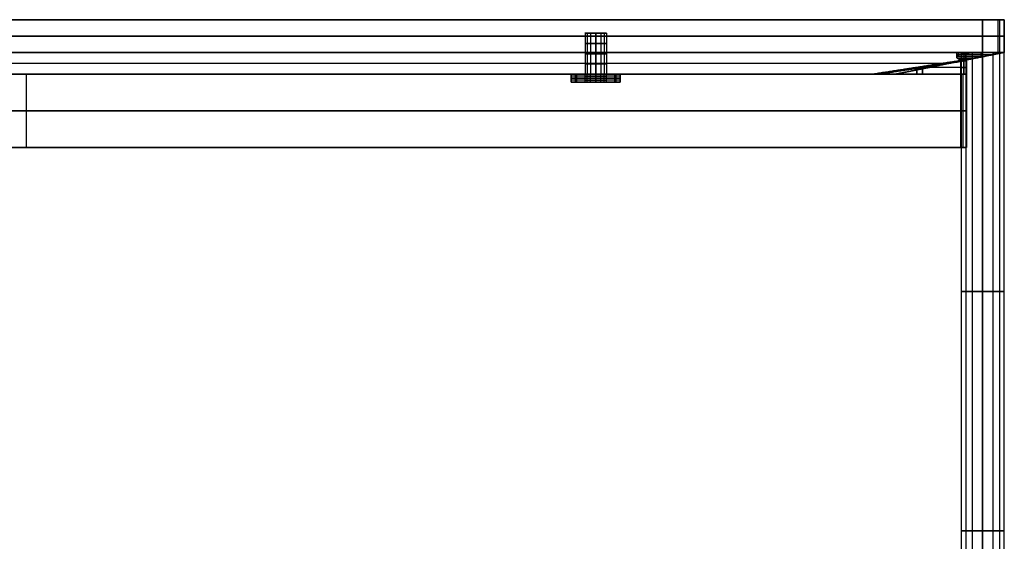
# Model space of a CAD drawing. Header units: millimetres. Extents: x -710 to 710, y 0 to 382.
# Tile 8 of 8: x 349 to 710, y 190 to 382. Entities that reach past the tile are written whole.
import ezdxf

# ---------------------------------------------------------------- set-up
doc = ezdxf.new("R2010")
doc.units = ezdxf.units.MM
doc.header["$MEASUREMENT"] = 0
for name, color, linetype in [('IGES LEVEL 12', 7, 'Continuous'), ('IGES LEVEL 13', 7, 'Continuous'), ('IGES LEVEL 14', 7, 'Continuous'), ('IGES LEVEL 17', 7, 'Continuous'), ('IGES LEVEL 2', 7, 'Continuous'), ('IGES LEVEL 24', 7, 'Continuous'), ('IGES LEVEL 3', 7, 'Continuous'), ('IGES LEVEL 9', 7, 'Continuous')]:
    doc.layers.add(name, color=color, linetype=linetype)

msp = doc.modelspace()

# ---------------------------------------------------------------- linework, layer by layer
at = {"layer": 'IGES LEVEL 12'}
for points in [[(661.81, 362, -311.04), (677.93, 364.5, -318.55), (694.06, 367, -326.06)], [(696.17, 367, -321.52), (680.04, 364.5, -314.01), (663.92, 362, -306.5)], [(694.06, 367, -326.06), (694.06, 364.5, -326.06), (694.06, 362, -326.06)], [(696.17, 367, -321.52), (695.11, 367, -323.79), (694.06, 367, -326.06)], [(696.17, 362, -321.52), (696.17, 364.5, -321.52), (696.17, 367, -321.52)], [(661.81, 362, -311.04), (662.86, 362, -308.77), (663.92, 362, -306.5)], [(694.06, 362, -326.06), (677.93, 362, -318.55), (661.81, 362, -311.04)], [(663.92, 362, -306.5), (680.04, 362, -314.01), (696.17, 362, -321.52)], [(694.06, 362, -326.06), (695.11, 362, -323.79), (696.17, 362, -321.52)]]:
    msp.add_open_spline(points, degree=2, dxfattribs=at)
at = {"layer": 'IGES LEVEL 12', "color": 252}
for points in [[(694.06, 367, -326.06), (677.93, 364.5, -318.55), (661.81, 362, -311.04)], [(661.81, 362, -311.04), (677.93, 364.5, -318.55), (694.06, 367, -326.06)], [(696.17, 367, -321.52), (680.04, 364.5, -314.01), (663.92, 362, -306.5)], [(696.17, 367, -321.52), (680.04, 364.5, -314.01), (663.92, 362, -306.5)], [(684.91, 365.25, -316.28), (678.99, 364.5, -316.28), (673.07, 363.75, -316.28)], [(694.06, 362, -326.06), (694.06, 364.5, -326.06), (694.06, 367, -326.06)], [(694.06, 367, -326.06), (695.11, 367, -323.79), (696.17, 367, -321.52)], [(696.17, 367, -321.52), (695.11, 367, -323.79), (694.06, 367, -326.06)], [(694.06, 367, -326.06), (694.06, 364.5, -326.06), (694.06, 362, -326.06)], [(695.11, 362, -323.79), (695.11, 364.5, -323.79), (695.11, 367, -323.79)], [(696.17, 362, -321.52), (696.17, 364.5, -321.52), (696.17, 367, -321.52)], [(696.17, 362, -321.52), (696.17, 364.5, -321.52), (696.17, 367, -321.52)], [(661.81, 362, -311.04), (677.93, 362, -318.55), (694.06, 362, -326.06)], [(663.92, 362, -306.5), (662.86, 362, -308.77), (661.81, 362, -311.04)], [(694.06, 362, -326.06), (677.93, 362, -318.55), (661.81, 362, -311.04)], [(661.81, 362, -311.04), (662.86, 362, -308.77), (663.92, 362, -306.5)], [(663.92, 362, -306.5), (680.04, 362, -314.01), (696.17, 362, -321.52)], [(663.92, 362, -306.5), (680.04, 362, -314.01), (696.17, 362, -321.52)], [(684.91, 362, -316.28), (678.99, 362, -316.28), (673.07, 362, -316.28)], [(677.83, 362, -318.5), (677.83, 363.24, -318.5), (677.83, 364.48, -318.5)], [(678.03, 364.51, -318.59), (686.04, 364.51, -322.32), (694.06, 364.51, -326.06)], [(679.01, 364.34, -313.53), (678.99, 364.5, -316.28), (678.97, 364.66, -319.03)], [(678.99, 362, -313.52), (678.99, 362, -316.28), (678.99, 362, -319.04)], [(679.95, 362, -313.97), (679.95, 363.24, -313.97), (679.95, 364.48, -313.97)], [(680.14, 364.51, -314.06), (688.15, 364.51, -317.79), (696.17, 364.51, -321.52)], [(694.06, 364.5, -326.06), (695.11, 364.5, -323.79), (696.17, 364.5, -321.52)], [(696.17, 362, -321.52), (695.11, 362, -323.79), (694.06, 362, -326.06)], [(694.06, 362, -326.06), (695.11, 362, -323.79), (696.17, 362, -321.52)]]:
    msp.add_open_spline(points, degree=2, dxfattribs=at)
at = {"layer": 'IGES LEVEL 13'}
for points in [[(694.06, 367, 326.06), (677.93, 364.5, 318.55), (661.81, 362, 311.04)], [(663.92, 362, 306.5), (680.04, 364.5, 314.01), (696.17, 367, 321.52)], [(694.06, 367, 326.06), (695.11, 367, 323.79), (696.17, 367, 321.52)], [(694.06, 362, 326.06), (694.06, 364.5, 326.06), (694.06, 367, 326.06)], [(696.17, 367, 321.52), (696.17, 364.5, 321.52), (696.17, 362, 321.52)], [(661.81, 362, 311.04), (677.93, 362, 318.55), (694.06, 362, 326.06)], [(663.92, 362, 306.5), (662.86, 362, 308.77), (661.81, 362, 311.04)], [(696.17, 362, 321.52), (680.04, 362, 314.01), (663.92, 362, 306.5)], [(696.17, 362, 321.52), (695.11, 362, 323.79), (694.06, 362, 326.06)]]:
    msp.add_open_spline(points, degree=2, dxfattribs=at)
at = {"layer": 'IGES LEVEL 13', "color": 252}
for points in [[(661.81, 362, 311.04), (677.93, 364.5, 318.55), (694.06, 367, 326.06)], [(694.06, 367, 326.06), (677.93, 364.5, 318.55), (661.81, 362, 311.04)], [(663.92, 362, 306.5), (680.04, 364.5, 314.01), (696.17, 367, 321.52)], [(663.92, 362, 306.5), (680.04, 364.5, 314.01), (696.17, 367, 321.52)], [(684.91, 365.25, 316.28), (678.99, 364.5, 316.28), (673.07, 363.75, 316.28)], [(694.06, 367, 326.06), (694.06, 364.5, 326.06), (694.06, 362, 326.06)], [(696.17, 367, 321.52), (695.11, 367, 323.79), (694.06, 367, 326.06)], [(694.06, 367, 326.06), (695.11, 367, 323.79), (696.17, 367, 321.52)], [(694.06, 362, 326.06), (694.06, 364.5, 326.06), (694.06, 367, 326.06)], [(695.11, 367, 323.79), (695.11, 364.5, 323.79), (695.11, 362, 323.79)], [(696.17, 367, 321.52), (696.17, 364.5, 321.52), (696.17, 362, 321.52)], [(696.17, 367, 321.52), (696.17, 364.5, 321.52), (696.17, 362, 321.52)], [(694.06, 362, 326.06), (677.93, 362, 318.55), (661.81, 362, 311.04)], [(661.81, 362, 311.04), (662.86, 362, 308.77), (663.92, 362, 306.5)], [(663.92, 362, 306.5), (662.86, 362, 308.77), (661.81, 362, 311.04)], [(661.81, 362, 311.04), (677.93, 362, 318.55), (694.06, 362, 326.06)], [(696.17, 362, 321.52), (680.04, 362, 314.01), (663.92, 362, 306.5)], [(696.17, 362, 321.52), (680.04, 362, 314.01), (663.92, 362, 306.5)], [(673.07, 362, 316.28), (678.99, 362, 316.28), (684.91, 362, 316.28)], [(677.83, 364.48, 318.5), (677.83, 363.24, 318.5), (677.83, 362, 318.5)], [(678.03, 364.51, 318.59), (686.04, 364.51, 322.32), (694.06, 364.51, 326.06)], [(678.97, 364.66, 319.03), (678.99, 364.5, 316.28), (679.01, 364.34, 313.53)], [(678.99, 362, 313.52), (678.99, 362, 316.28), (678.99, 362, 319.04)], [(679.95, 364.48, 313.97), (679.95, 363.24, 313.97), (679.95, 362, 313.97)], [(680.14, 364.51, 314.06), (688.15, 364.51, 317.79), (696.17, 364.51, 321.52)], [(694.06, 364.5, 326.06), (695.11, 364.5, 323.79), (696.17, 364.5, 321.52)], [(694.06, 362, 326.06), (695.11, 362, 323.79), (696.17, 362, 321.52)], [(696.17, 362, 321.52), (695.11, 362, 323.79), (694.06, 362, 326.06)]]:
    msp.add_open_spline(points, degree=2, dxfattribs=at)
at = {"layer": 'IGES LEVEL 14', "extrusion": (0, 1, 0)}
for centre, radius, start, end in [((-560, 286, 362), 9, 0, 90), ((-560, 286, 362), 4, 270, 90), ((-560, 286, 362), 4, 90, 270), ((-560, 286, 362), 9, 90, 180), ((-560, 286, 359), 9, 0, 90), ((-560, 286, 359), 4, 270, 90), ((-560, 286, 359), 4, 90, 270), ((-560, 286, 359), 9, 90, 180)]:
    msp.add_arc(centre, radius, start, end, dxfattribs=at)
at = {"layer": 'IGES LEVEL 14', "color": 252, "extrusion": (0, 1, 0)}
for centre, radius, start, end in [((-560, 286, 362), 9, 0, 90), ((-560, 286, 362), 9, 0, 90), ((-560, 286, 362), 4, 270, 90), ((-560, 286, 362), 4, 270, 90), ((-560, 286, 362), 4, 90, 270), ((-560, 286, 362), 9, 90, 180), ((-560, 286, 362), 4, 90, 270), ((-560, 286, 362), 9, 90, 180), ((-560, 286, 360.5), 9, 360, 90), ((-560, 286, 359), 9, 0, 90), ((-560, 286, 359), 9, 0, 90), ((-560, 286, 361.25), 4, 270, 90), ((-560, 286, 360.5), 4, 270, 90), ((-560, 286, 359.75), 4, 270, 90), ((-560, 286, 359), 4, 270, 90), ((-560, 286, 361.25), 4, 90, 270), ((-560, 286, 360.5), 4, 90, 270), ((-560, 286, 360.5), 9, 90, 180), ((-560, 286, 359.75), 4, 90, 270), ((-560, 286, 359), 4, 90, 270), ((-560, 286, 359), 9, 90, 180), ((-560, 286, 359), 9, 90, 180)]:
    msp.add_arc(centre, radius, start, end, dxfattribs=at)
at = {"layer": 'IGES LEVEL 14'}
for points in [[(551, 362, 259.42), (560, 362, 263.61), (569, 362, 267.8)], [(551, 362, 259.42), (551, 360.5, 259.42), (551, 359, 259.42)], [(551, 362, 286), (551, 362, 272.71), (551, 362, 259.42)], [(551, 362, 286), (551, 360.5, 286), (551, 359, 286)], [(560, 359, 295), (560, 360.5, 295), (560, 362, 295)], [(560, 362, 282), (560, 360.5, 282), (560, 359, 282)], [(560, 359, 290), (560, 360.5, 290), (560, 362, 290)], [(569, 362, 267.8), (569, 362, 276.9), (569, 362, 286)], [(569, 362, 267.8), (569, 360.5, 267.8), (569, 359, 267.8)], [(569, 359, 286), (569, 360.5, 286), (569, 362, 286)], [(569, 359, 267.8), (560, 359, 263.61), (551, 359, 259.42)], [(551, 359, 259.42), (551, 359, 272.71), (551, 359, 286)], [(569, 359, 286), (569, 359, 276.9), (569, 359, 267.8)]]:
    msp.add_open_spline(points, degree=2, dxfattribs=at)
at = {"layer": 'IGES LEVEL 14', "color": 252}
for points in [[(569, 362, 267.8), (560, 362, 263.61), (551, 362, 259.42)], [(551, 362, 259.42), (551, 362, 272.71), (551, 362, 286)], [(551, 362, 277.21), (560, 362, 277.21), (569, 362, 277.21)], [(551, 359, 259.42), (551, 360.5, 259.42), (551, 362, 259.42)], [(551, 362, 259.42), (560, 362, 263.61), (569, 362, 267.8)], [(551, 359, 286), (551, 360.5, 286), (551, 362, 286)], [(551, 362, 286), (551, 362, 272.71), (551, 362, 259.42)], [(551, 362, 259.42), (551, 360.5, 259.42), (551, 359, 259.42)], [(551, 359, 272.71), (551, 360.5, 272.71), (551, 362, 272.71)], [(551, 362, 286), (551, 360.5, 286), (551, 359, 286)], [(553.04, 359, 291.71), (553.04, 360.5, 291.71), (553.04, 362, 291.71)], [(556.08, 359, 285.22), (556.08, 360.5, 285.22), (556.08, 362, 285.22)], [(556.91, 359, 288.54), (556.91, 360.5, 288.54), (556.91, 362, 288.54)], [(558.11, 359, 282.47), (558.11, 360.5, 282.47), (558.11, 362, 282.47)], [(560, 359, 282), (560, 360.5, 282), (560, 362, 282)], [(560, 362, 290), (560, 360.5, 290), (560, 359, 290)], [(560, 362, 263.61), (560, 362, 272.81), (560, 362, 282)], [(560, 362, 290), (560, 362, 292.5), (560, 362, 295)], [(560, 359, 263.61), (560, 360.5, 263.61), (560, 362, 263.61)], [(560, 362, 295), (560, 360.5, 295), (560, 359, 295)], [(560, 359, 295), (560, 360.5, 295), (560, 362, 295)], [(560, 359, 290), (560, 360.5, 290), (560, 362, 290)], [(560, 362, 282), (560, 360.5, 282), (560, 359, 282)], [(561.89, 359, 282.47), (561.89, 360.5, 282.47), (561.89, 362, 282.47)], [(563.09, 359, 288.54), (563.09, 360.5, 288.54), (563.09, 362, 288.54)], [(563.92, 359, 285.22), (563.92, 360.5, 285.22), (563.92, 362, 285.22)], [(566.96, 359, 291.71), (566.96, 360.5, 291.71), (566.96, 362, 291.71)], [(569, 362, 286), (569, 362, 276.9), (569, 362, 267.8)], [(569, 359, 267.8), (569, 360.5, 267.8), (569, 362, 267.8)], [(569, 362, 267.8), (569, 362, 276.9), (569, 362, 286)], [(569, 362, 286), (569, 360.5, 286), (569, 359, 286)], [(569, 359, 276.9), (569, 360.5, 276.9), (569, 362, 276.9)], [(569, 362, 267.8), (569, 360.5, 267.8), (569, 359, 267.8)], [(569, 359, 286), (569, 360.5, 286), (569, 362, 286)], [(569, 360.5, 267.8), (560, 360.5, 263.61), (551, 360.5, 259.42)], [(551, 360.5, 259.42), (551, 360.5, 272.71), (551, 360.5, 286)], [(569, 359, 267.8), (560, 359, 263.61), (551, 359, 259.42)], [(551, 359, 259.42), (551, 359, 272.71), (551, 359, 286)], [(551, 359, 277.21), (560, 359, 277.21), (569, 359, 277.21)], [(569, 359, 267.8), (560, 359, 263.61), (551, 359, 259.42)], [(551, 359, 259.42), (551, 359, 272.71), (551, 359, 286)], [(560, 359, 263.61), (560, 359, 272.81), (560, 359, 282)], [(560, 359, 290), (560, 359, 292.5), (560, 359, 295)], [(569, 360.5, 286), (569, 360.5, 276.9), (569, 360.5, 267.8)], [(569, 359, 286), (569, 359, 276.9), (569, 359, 267.8)], [(569, 359, 286), (569, 359, 276.9), (569, 359, 267.8)]]:
    msp.add_open_spline(points, degree=2, dxfattribs=at)
for points, knots in [([(560, 359, 290), (559.14, 359, 290), (558.31, 359, 289.73), (557.19, 359, 288.89), (556.85, 359, 288.52), (556.2, 359, 287.43), (556, 359, 286.72), (556, 359, 285.28), (556.2, 359, 284.57), (556.85, 359, 283.48), (557.18, 359, 283.11), (558.31, 359, 282.27), (559.14, 359, 282), (560, 359, 282)], [0, 0, 0, 0, 0.201767, 0.201767, 0.329742, 0.329742, 0.500004, 0.500004, 0.670265, 0.670265, 0.798127, 0.798127, 1, 1, 1, 1]), ([(560, 359, 282), (560.85, 359, 282), (561.7, 359, 282.28), (562.8, 359, 283.1), (563.16, 359, 283.49), (563.8, 359, 284.56), (564, 359, 285.28), (564, 359, 286.72), (563.8, 359, 287.44), (563.16, 359, 288.51), (562.8, 359, 288.9), (561.7, 359, 289.72), (560.85, 359, 290), (560, 359, 290)], [1, 1, 1, 1, 1.202565, 1.202565, 1.328353, 1.328353, 1.5, 1.5, 1.671647, 1.671647, 1.79733, 1.79733, 2, 2, 2, 2])]:
    msp.add_open_spline(points, degree=3, knots=knots, dxfattribs=at)
at = {"layer": 'IGES LEVEL 17', "extrusion": (0, 1, 0)}
for centre, radius, start, end in [((-560, -286, 362), 9, 180, 0), ((-560, -286, 362), 4, 270, 90), ((-560, -286, 362), 4, 90, 270), ((-560, -286, 359), 9, 180, 0), ((-560, -286, 359), 4, 270, 90), ((-560, -286, 359), 4, 90, 270)]:
    msp.add_arc(centre, radius, start, end, dxfattribs=at)
at = {"layer": 'IGES LEVEL 17', "color": 252, "extrusion": (0, 1, 0)}
for centre, radius, start, end in [((-560, -286, 362), 9, 180, 0), ((-560, -286, 362), 9, 180, 0), ((-560, -286, 362), 4, 270, 90), ((-560, -286, 362), 4, 90, 270), ((-560, -286, 361.25), 9, 180, 360), ((-560, -286, 360.5), 9, 180, 360), ((-560, -286, 359.75), 9, 180, 360), ((-560, -286, 359), 9, 180, 0), ((-560, -286, 359), 9, 180, 0), ((-560, -286, 361.25), 4, 270, 90), ((-560, -286, 360.5), 4, 270, 90), ((-560, -286, 359.75), 4, 270, 90), ((-560, -286, 359), 4, 270, 90), ((-560, -286, 359), 4, 270, 90), ((-560, -286, 361.25), 4, 90, 270), ((-560, -286, 360.5), 4, 90, 270), ((-560, -286, 359.75), 4, 90, 270), ((-560, -286, 359), 4, 90, 270), ((-560, -286, 359), 4, 90, 270)]:
    msp.add_arc(centre, radius, start, end, dxfattribs=at)
at = {"layer": 'IGES LEVEL 17'}
for points in [[(551, 362, -259.42), (551, 362, -272.71), (551, 362, -286)], [(551, 362, -259.42), (551, 360.5, -259.42), (551, 359, -259.42)], [(569, 362, -267.8), (560, 362, -263.61), (551, 362, -259.42)], [(551, 359, -286), (551, 360.5, -286), (551, 362, -286)], [(560, 362, -290), (560, 360.5, -290), (560, 359, -290)], [(560, 359, -282), (560, 360.5, -282), (560, 362, -282)], [(569, 362, -267.8), (569, 360.5, -267.8), (569, 359, -267.8)], [(569, 362, -286), (569, 362, -276.9), (569, 362, -267.8)], [(569, 362, -286), (569, 360.5, -286), (569, 359, -286)], [(551, 359, -286), (551, 359, -272.71), (551, 359, -259.42)], [(551, 359, -259.42), (560, 359, -263.61), (569, 359, -267.8)], [(569, 359, -267.8), (569, 359, -276.9), (569, 359, -286)]]:
    msp.add_open_spline(points, degree=2, dxfattribs=at)
at = {"layer": 'IGES LEVEL 17', "color": 252}
for points in [[(569, 362, -267.8), (560, 362, -263.61), (551, 362, -259.42)], [(551, 362, -259.42), (551, 362, -272.71), (551, 362, -286)], [(551, 362, -277.21), (560, 362, -277.21), (569, 362, -277.21)], [(551, 359, -259.42), (551, 360.5, -259.42), (551, 362, -259.42)], [(551, 362, -259.42), (551, 362, -272.71), (551, 362, -286)], [(551, 362, -286), (551, 360.5, -286), (551, 359, -286)], [(551, 359, -272.71), (551, 360.5, -272.71), (551, 362, -272.71)], [(569, 362, -267.8), (560, 362, -263.61), (551, 362, -259.42)], [(551, 362, -259.42), (551, 360.5, -259.42), (551, 359, -259.42)], [(551, 359, -286), (551, 360.5, -286), (551, 362, -286)], [(552.52, 359, -291), (552.52, 360.5, -291), (552.52, 362, -291)], [(556.08, 359, -286.78), (556.08, 360.5, -286.78), (556.08, 362, -286.78)], [(556.91, 359, -283.46), (556.91, 360.5, -283.46), (556.91, 362, -283.46)], [(558.11, 359, -289.53), (558.11, 360.5, -289.53), (558.11, 362, -289.53)], [(560, 359, -290), (560, 360.5, -290), (560, 362, -290)], [(560, 362, -282), (560, 360.5, -282), (560, 359, -282)], [(560, 362, -263.61), (560, 362, -272.81), (560, 362, -282)], [(560, 362, -290), (560, 362, -292.5), (560, 362, -295)], [(560, 359, -263.61), (560, 360.5, -263.61), (560, 362, -263.61)], [(560, 359, -295), (560, 360.5, -295), (560, 362, -295)], [(560, 359, -282), (560, 360.5, -282), (560, 362, -282)], [(560, 362, -290), (560, 360.5, -290), (560, 359, -290)], [(561.89, 359, -289.53), (561.89, 360.5, -289.53), (561.89, 362, -289.53)], [(563.09, 359, -283.46), (563.09, 360.5, -283.46), (563.09, 362, -283.46)], [(563.92, 359, -286.78), (563.92, 360.5, -286.78), (563.92, 362, -286.78)], [(567.48, 359, -291), (567.48, 360.5, -291), (567.48, 362, -291)], [(569, 362, -286), (569, 362, -276.9), (569, 362, -267.8)], [(569, 359, -267.8), (569, 360.5, -267.8), (569, 362, -267.8)], [(569, 359, -286), (569, 360.5, -286), (569, 362, -286)], [(569, 362, -286), (569, 362, -276.9), (569, 362, -267.8)], [(569, 362, -267.8), (569, 360.5, -267.8), (569, 359, -267.8)], [(569, 359, -276.9), (569, 360.5, -276.9), (569, 362, -276.9)], [(569, 362, -286), (569, 360.5, -286), (569, 359, -286)], [(551, 360.5, -286), (551, 360.5, -272.71), (551, 360.5, -259.42)], [(551, 360.5, -259.42), (560, 360.5, -263.61), (569, 360.5, -267.8)], [(569, 359, -267.8), (560, 359, -263.61), (551, 359, -259.42)], [(551, 359, -259.42), (551, 359, -272.71), (551, 359, -286)], [(551, 359, -277.21), (560, 359, -277.21), (569, 359, -277.21)], [(551, 359, -286), (551, 359, -272.71), (551, 359, -259.42)], [(551, 359, -259.42), (560, 359, -263.61), (569, 359, -267.8)], [(560, 359, -263.61), (560, 359, -272.81), (560, 359, -282)], [(560, 359, -290), (560, 359, -292.5), (560, 359, -295)], [(569, 360.5, -267.8), (569, 360.5, -276.9), (569, 360.5, -286)], [(569, 359, -286), (569, 359, -276.9), (569, 359, -267.8)], [(569, 359, -267.8), (569, 359, -276.9), (569, 359, -286)]]:
    msp.add_open_spline(points, degree=2, dxfattribs=at)
for points, knots in [([(560, 362, -290), (559.14, 362, -290), (558.31, 362, -289.73), (557.19, 362, -288.89), (556.85, 362, -288.52), (556.2, 362, -287.43), (556, 362, -286.72), (556, 362, -285.28), (556.2, 362, -284.57), (556.85, 362, -283.48), (557.18, 362, -283.11), (558.31, 362, -282.27), (559.14, 362, -282), (560, 362, -282)], [0, 0, 0, 0, 0.201767, 0.201767, 0.329742, 0.329742, 0.500004, 0.500004, 0.670265, 0.670265, 0.798127, 0.798127, 1, 1, 1, 1]), ([(560, 362, -282), (560.85, 362, -282), (561.7, 362, -282.28), (562.8, 362, -283.1), (563.16, 362, -283.49), (563.8, 362, -284.56), (564, 362, -285.28), (564, 362, -286.72), (563.8, 362, -287.44), (563.16, 362, -288.51), (562.8, 362, -288.9), (561.7, 362, -289.72), (560.85, 362, -290), (560, 362, -290)], [1, 1, 1, 1, 1.202565, 1.202565, 1.328353, 1.328353, 1.5, 1.5, 1.671647, 1.671647, 1.79733, 1.79733, 2, 2, 2, 2])]:
    msp.add_open_spline(points, degree=3, knots=knots, dxfattribs=at)
at = {"layer": 'IGES LEVEL 2', "extrusion": (0, 1, 0)}
for start, end in [(270, 90), (90, 270)]:
    msp.add_arc((-702, -327, 370), 8, start, end, dxfattribs=at)
at = {"layer": 'IGES LEVEL 2', "color": 252, "extrusion": (0, 1, 0)}
for centre, start, end in [((-702, -327, 370), 270, 90), ((-702, -327, 370), 90, 270), ((-702, -327, 282.12), 270, 90), ((-702, -327, 282.12), 90, 270), ((-702, -327, 194.25), 270, 90), ((-702, -327, 194.25), 90, 270)]:
    msp.add_arc(centre, 8, start, end, dxfattribs=at)
at = {"layer": 'IGES LEVEL 2', "color": 252}
for points, knots in [([(702, 370, -335), (701.21, 370, -335), (700.44, 370, -334.85), (699.67, 370, -334.69), (698.94, 370, -334.39), (698.21, 370, -334.09), (697.56, 370, -333.65), (696.9, 370, -333.21), (695.79, 370, -332.1), (695.35, 370, -331.44), (694.91, 370, -330.79), (694.61, 370, -330.06), (694.31, 370, -329.33), (694.15, 370, -328.56), (694, 370, -327.79), (694, 370, -326.21), (694.15, 370, -325.44), (694.31, 370, -324.67), (694.91, 370, -323.21), (695.79, 370, -321.9), (696.9, 370, -320.79), (698.21, 370, -319.91), (699.67, 370, -319.31), (701.21, 370, -319), (702, 370, -319)], [0, 0, 0, 0.0625, 0.0625, 0.125, 0.125, 0.1875, 0.1875, 0.25, 0.3125, 0.3125, 0.375, 0.375, 0.4375, 0.4375, 0.5, 0.5625, 0.5625, 0.625, 0.6875, 0.75, 0.8125, 0.875, 0.9375, 1, 1, 1]), ([(702, 370, -319), (702.79, 370, -319), (704.33, 370, -319.31), (705.79, 370, -319.91), (707.1, 370, -320.79), (708.21, 370, -321.9), (709.09, 370, -323.21), (709.69, 370, -324.67), (710, 370, -326.21), (710, 370, -327.79), (709.69, 370, -329.33), (709.09, 370, -330.79), (708.21, 370, -332.1), (707.1, 370, -333.21), (705.79, 370, -334.09), (704.33, 370, -334.69), (703.56, 370, -334.85), (702.79, 370, -335), (702, 370, -335)], [1, 1, 1, 1.0625, 1.125, 1.1875, 1.25, 1.3125, 1.375, 1.4375, 1.5, 1.5625, 1.625, 1.6875, 1.75, 1.8125, 1.875, 1.9375, 1.9375, 2, 2, 2])]:
    msp.add_open_spline(points, degree=2, knots=knots, dxfattribs=at)
for points in [[(694, 370, -327), (702, 370, -327), (710, 370, -327)], [(694.15, 370, -325.44), (694.15, 194.25, -325.44), (694.15, 18.5, -325.44)], [(695.82, 370, -332.08), (695.82, 194.25, -332.08), (695.82, 18.5, -332.08)], [(698.23, 370, -319.94), (698.23, 194.25, -319.94), (698.23, 18.5, -319.94)], [(702, 370, -335), (702, 370, -327), (702, 370, -319)], [(702, 18.5, -319), (702, 194.25, -319), (702, 370, -319)], [(702, 370, -335), (702, 194.25, -335), (702, 18.5, -335)], [(702, 18.5, -335), (702, 194.25, -335), (702, 370, -335)], [(702, 370, -319), (702, 194.25, -319), (702, 18.5, -319)], [(705.77, 370, -319.94), (705.77, 194.25, -319.94), (705.77, 18.5, -319.94)], [(708.18, 370, -332.08), (708.18, 194.25, -332.08), (708.18, 18.5, -332.08)], [(709.85, 370, -325.44), (709.85, 194.25, -325.44), (709.85, 18.5, -325.44)]]:
    msp.add_open_spline(points, degree=2, dxfattribs=at)
at = {"layer": 'IGES LEVEL 2'}
for points in [[(702, 18.5, -335), (702, 194.25, -335), (702, 370, -335)], [(702, 370, -319), (702, 194.25, -319), (702, 18.5, -319)]]:
    msp.add_open_spline(points, degree=2, dxfattribs=at)
at = {"layer": 'IGES LEVEL 24', "extrusion": (0, 1, 0)}
for centre, radius, start, end in [((-702, 327, 382), 8, 90, 180), ((-702, -327, 382), 8, 180, 270), ((-560, 286, 377), 4, 270, 90), ((-560, -286, 377), 4, 270, 90), ((-560, -286, 377), 4, 90, 270), ((-560, 286, 377), 4, 90, 270), ((-701.5, 326.5, 370), 9, 270, 70.8119), ((-701.5, -326.5, 370), 9, 289.1881, 160.8119), ((-701.5, 326.5, 370), 9, 199.1881, 270), ((-702, -327, 370), 8, 180, 270), ((-702, 327, 370), 8, 90, 180), ((-560, 286, 362), 4, 270, 90), ((-560, -286, 362), 4, 270, 90), ((-560, 286, 362), 4, 90, 270), ((-560, -286, 362), 4, 90, 270)]:
    msp.add_arc(centre, radius, start, end, dxfattribs=at)
at = {"layer": 'IGES LEVEL 24', "color": 9, "extrusion": (0, 1, 0)}
for centre, radius, start, end in [((-702, -327, 382), 8, 180, 270), ((-702, 327, 382), 8, 90, 180), ((-702, -327, 382), 8, 180, 270), ((-702, 327, 382), 8, 90, 180), ((-560, 286, 377), 4, 270, 90), ((-560, -286, 377), 4, 270, 90), ((-560, -286, 377), 4, 90, 270), ((-560, 286, 377), 4, 90, 270), ((-702, -327, 376), 8, 180, 270), ((-702, 327, 376), 8, 90, 180), ((-560, 286, 373.25), 4, 270, 90), ((-560, -286, 373.25), 4, 270, 90), ((-560, -286, 373.25), 4, 90, 270), ((-560, 286, 373.25), 4, 90, 270), ((-560, 286, 369.5), 4, 270, 90), ((-560, -286, 369.5), 4, 270, 90), ((-560, -286, 369.5), 4, 90, 270), ((-560, 286, 369.5), 4, 90, 270), ((-701.5, -326.5, 369.25), 9, 328.0554, 121.9446), ((-701.5, 326.5, 370), 9, 270, 70.8119), ((-701.5, 326.5, 370), 9, 270, 70.8119), ((-701.5, 326.5, 369.25), 9, 270, 31.9446), ((-701.5, -326.5, 370), 9, 289.1881, 160.8119), ((-701.5, -326.5, 370), 9, 289.1881, 160.8119), ((-701.5, 326.5, 370), 9, 199.1881, 270), ((-701.5, 326.5, 370), 9, 199.1881, 270), ((-701.5, 326.5, 369.14), 9, 242.0003, 270), ((-702, -327, 370), 8, 180, 270), ((-702, 327, 370), 8, 90, 180), ((-702, -327, 370), 8, 180, 270), ((-702, 327, 370), 8, 90, 180), ((-560, 286, 365.75), 4, 270, 90), ((-560, -286, 365.75), 4, 270, 90), ((-560, -286, 365.75), 4, 90, 270), ((-560, 286, 365.75), 4, 90, 270), ((-701.5, -326.5, 368.5), 9, 353.4705, 96.5295), ((-701.5, 326.5, 368.5), 9, 270, 6.5295), ((-701.5, -326.5, 367.76), 9, 17.5571, 72.4429), ((-701.5, 326.5, 367.76), 9, 287.5581, 342.4429), ((-560, -286, 362), 4, 270, 90), ((-560, 286, 362), 4, 270, 90), ((-560, 286, 362), 4, 270, 90), ((-560, -286, 362), 4, 270, 90), ((-560, -286, 362), 4, 90, 270), ((-560, 286, 362), 4, 90, 270), ((-560, -286, 362), 4, 90, 270), ((-560, 286, 362), 4, 90, 270)]:
    msp.add_arc(centre, radius, start, end, dxfattribs=at)
at = {"layer": 'IGES LEVEL 24', "color": 9}
for points in [[(-710, 382), (0, 382), (710, 382)], [(-702, 382, -335), (0, 382, -335), (702, 382, -335)], [(702, 382, 335), (0, 382, 335), (-702, 382, 335)], [(702, 382, -335), (0, 382, -335), (-702, 382, -335)], [(-702, 382, 335), (0, 382, 335), (702, 382, 335)], [(702, 370, -335), (702, 376, -335), (702, 382, -335)], [(702, 382, 335), (702, 376, 335), (702, 370, 335)], [(702, 370, -335), (702, 376, -335), (702, 382, -335)], [(702, 382, 335), (702, 376, 335), (702, 370, 335)], [(707.66, 382, 332.66), (707.66, 376, 332.66), (707.66, 370, 332.66)], [(708.18, 382, -332.08), (708.18, 376, -332.08), (708.18, 370, -332.08)], [(710, 382, -327), (710, 376, -327), (710, 370, -327)], [(710, 370, 327), (710, 376, 327), (710, 382, 327)], [(710, 382, -327), (710, 382), (710, 382, 327)], [(710, 370, 327), (710, 376, 327), (710, 382, 327)], [(710, 382, 327), (710, 382), (710, 382, -327)], [(710, 382, -327), (710, 376, -327), (710, 370, -327)], [(710, 370), (710, 376), (710, 382)], [(-702, 376, -335), (0, 376, -335), (702, 376, -335)], [(702, 376, 335), (0, 376, 335), (-702, 376, 335)], [(556, 377, -286), (560, 377, -286), (564, 377, -286)], [(556, 377, 286), (560, 377, 286), (564, 377, 286)], [(556.08, 377, 286.78), (556.08, 369.5, 286.78), (556.08, 362, 286.78)], [(556.08, 377, -285.22), (556.08, 369.5, -285.22), (556.08, 362, -285.22)], [(556.91, 377, 283.46), (556.91, 369.5, 283.46), (556.91, 362, 283.46)], [(556.91, 377, -288.54), (556.91, 369.5, -288.54), (556.91, 362, -288.54)], [(558.11, 377, 289.53), (558.11, 369.5, 289.53), (558.11, 362, 289.53)], [(558.11, 377, -282.47), (558.11, 369.5, -282.47), (558.11, 362, -282.47)], [(560, 377, -290), (560, 377, -286), (560, 377, -282)], [(560, 377, -282), (560, 369.5, -282), (560, 362, -282)], [(560, 362, -290), (560, 369.5, -290), (560, 377, -290)], [(560, 377, 282), (560, 377, 286), (560, 377, 290)], [(560, 377, 290), (560, 369.5, 290), (560, 362, 290)], [(560, 362, 282), (560, 369.5, 282), (560, 377, 282)], [(560, 377, 282), (560, 369.5, 282), (560, 362, 282)], [(560, 362, 290), (560, 369.5, 290), (560, 377, 290)], [(560, 377, -290), (560, 369.5, -290), (560, 362, -290)], [(560, 362, -282), (560, 369.5, -282), (560, 377, -282)], [(561.89, 377, -282.47), (561.89, 369.5, -282.47), (561.89, 362, -282.47)], [(561.89, 377, 289.53), (561.89, 369.5, 289.53), (561.89, 362, 289.53)], [(563.09, 377, -288.54), (563.09, 369.5, -288.54), (563.09, 362, -288.54)], [(563.09, 377, 283.46), (563.09, 369.5, 283.46), (563.09, 362, 283.46)], [(563.92, 377, -285.22), (563.92, 369.5, -285.22), (563.92, 362, -285.22)], [(563.92, 377, 286.78), (563.92, 369.5, 286.78), (563.92, 362, 286.78)], [(710, 376, -327), (710, 376), (710, 376, 327)], [(-702, 370, -335), (0, 370, -335), (702, 370, -335)], [(702, 370, 335), (0, 370, 335), (-702, 370, 335)], [(698.54, 370, 335), (0, 370, 335), (-698.54, 370, 335)], [(-698.54, 370, -335), (0, 370, -335), (698.54, 370, -335)], [(670, 362), (690, 366), (710, 370)], [(692.5, 370, 326.57), (692.5, 369.16, 326.57), (692.5, 368.31, 326.57)], [(692.51, 370, -326.2), (701.25, 370, -326.2), (710, 370, -326.2)], [(692.51, 370, 326.2), (701.25, 370, 326.2), (710, 370, 326.2)], [(693.05, 370, -329.59), (693.05, 369.46, -329.59), (693.05, 368.92, -329.59)], [(695.11, 370, 320.16), (695.11, 368.52, 320.16), (695.11, 367.03, 320.16)], [(695.21, 370, 332.94), (695.21, 369.79, 332.94), (695.21, 369.59, 332.94)], [(695.7, 370, -319.62), (695.7, 368.57, -319.62), (695.7, 367.14, -319.62)], [(698.54, 370, -335), (700.27, 370, -335), (702, 370, -335)], [(702, 370, 335), (700.27, 370, 335), (698.54, 370, 335)], [(701.2, 370, -317.51), (701.2, 370, -326.25), (701.2, 370, -335)], [(701.2, 370, 335), (701.2, 370, 326.25), (701.2, 370, 317.51)], [(701.5, 370, 317.5), (701.5, 369.15, 317.5), (701.5, 368.3, 317.5)], [(701.5, 368.3, 317.5), (701.5, 369.15, 317.5), (701.5, 370, 317.5)], [(705.98, 370, -318.69), (705.98, 369.6, -318.69), (705.98, 369.2, -318.69)], [(707.26, 370, 319.59), (707.26, 369.73, 319.59), (707.26, 369.45, 319.59)], [(710, 370, -327), (710, 370, -325.27), (710, 370, -323.54)], [(710, 370, 323.54), (710, 370, 325.27), (710, 370, 327)], [(710, 370, -327), (710, 370), (710, 370, 327)], [(710, 370, -323.54), (710, 370), (710, 370, 323.54)], [(-690, 366, 315), (0, 366, 315), (690, 366, 315)], [(-690, 366, -315), (0, 366, -315), (690, 366, -315)], [(670, 362, 295), (682.57, 364.51, 307.57), (695.14, 367.03, 320.14)], [(695.14, 367.03, 320.14), (682.57, 364.51, 307.57), (670, 362, 295)], [(670, 362, -295), (682.57, 364.51, -307.57), (695.14, 367.03, -320.14)], [(695.14, 367.03, -320.14), (682.57, 364.51, -307.57), (670, 362, -295)], [(690, 366, -315), (690, 366), (690, 366, 315)], [(-670, 362, 295), (0, 362, 295), (670, 362, 295)], [(670, 362, -295), (0, 362, -295), (-670, 362, -295)], [(-670, 362, -295), (0, 362, -295), (670, 362, -295)], [(670, 362, 295), (0, 362, 295), (-670, 362, 295)], [(-670, 362), (0, 362), (670, 362)], [(670, 362, 295), (670, 362), (670, 362, -295)], [(670, 362, -295), (670, 362), (670, 362, 295)]]:
    msp.add_open_spline(points, degree=2, dxfattribs=at)
at = {"layer": 'IGES LEVEL 24'}
for points in [[(702, 382, -335), (0, 382, -335), (-702, 382, -335)], [(-702, 382, 335), (0, 382, 335), (702, 382, 335)], [(702, 370, -335), (702, 376, -335), (702, 382, -335)], [(702, 382, 335), (702, 376, 335), (702, 370, 335)], [(710, 382, 327), (710, 382), (710, 382, -327)], [(710, 370, 327), (710, 376, 327), (710, 382, 327)], [(710, 382, -327), (710, 376, -327), (710, 370, -327)], [(560, 362, 290), (560, 369.5, 290), (560, 377, 290)], [(560, 377, 282), (560, 369.5, 282), (560, 362, 282)], [(560, 362, -282), (560, 369.5, -282), (560, 377, -282)], [(560, 377, -290), (560, 369.5, -290), (560, 362, -290)], [(698.54, 370, 335), (0, 370, 335), (-698.54, 370, 335)], [(-698.54, 370, -335), (0, 370, -335), (698.54, 370, -335)], [(698.54, 370, -335), (700.27, 370, -335), (702, 370, -335)], [(702, 370, 335), (700.27, 370, 335), (698.54, 370, 335)], [(701.5, 368.3, 317.5), (701.5, 369.15, 317.5), (701.5, 370, 317.5)], [(710, 370, 323.54), (710, 370, 325.27), (710, 370, 327)], [(710, 370, -327), (710, 370, -325.27), (710, 370, -323.54)], [(710, 370, -323.54), (710, 370), (710, 370, 323.54)], [(695.14, 367.03, 320.14), (682.57, 364.51, 307.57), (670, 362, 295)], [(695.14, 367.03, -320.14), (682.57, 364.51, -307.57), (670, 362, -295)], [(-670, 362, -295), (0, 362, -295), (670, 362, -295)], [(670, 362, 295), (0, 362, 295), (-670, 362, 295)], [(670, 362, -295), (670, 362), (670, 362, 295)]]:
    msp.add_open_spline(points, degree=2, dxfattribs=at)
at = {"layer": 'IGES LEVEL 24', "color": 9}
for points, knots in [([(560, 377, -290), (559.61, 377, -290), (559.22, 377, -289.92), (558.83, 377, -289.85), (558.47, 377, -289.7), (558.11, 377, -289.54), (557.78, 377, -289.33), (557.45, 377, -289.11), (556.89, 377, -288.55), (556.67, 377, -288.22), (556.46, 377, -287.89), (556.3, 377, -287.53), (556.15, 377, -287.17), (556.08, 377, -286.78), (556, 377, -286.39), (556, 377, -285.61), (556.08, 377, -285.22), (556.15, 377, -284.83), (556.46, 377, -284.11), (556.89, 377, -283.45), (557.45, 377, -282.89), (558.11, 377, -282.46), (558.83, 377, -282.15), (559.61, 377, -282), (560, 377, -282)], [1, 1, 1, 1.0625, 1.0625, 1.125, 1.125, 1.1875, 1.1875, 1.25, 1.3125, 1.3125, 1.375, 1.375, 1.4375, 1.4375, 1.5, 1.5625, 1.5625, 1.625, 1.6875, 1.75, 1.8125, 1.875, 1.9375, 2, 2, 2]), ([(560, 377, 282), (559.61, 377, 282), (559.22, 377, 282.08), (558.83, 377, 282.15), (558.47, 377, 282.3), (558.11, 377, 282.46), (557.78, 377, 282.67), (557.45, 377, 282.89), (556.89, 377, 283.45), (556.67, 377, 283.78), (556.46, 377, 284.11), (556.3, 377, 284.47), (556.15, 377, 284.83), (556.08, 377, 285.22), (556, 377, 285.61), (556, 377, 286.39), (556.08, 377, 286.78), (556.15, 377, 287.17), (556.46, 377, 287.89), (556.89, 377, 288.55), (557.45, 377, 289.11), (558.11, 377, 289.54), (558.83, 377, 289.85), (559.61, 377, 290), (560, 377, 290)], [1, 1, 1, 1.0625, 1.0625, 1.125, 1.125, 1.1875, 1.1875, 1.25, 1.3125, 1.3125, 1.375, 1.375, 1.4375, 1.4375, 1.5, 1.5625, 1.5625, 1.625, 1.6875, 1.75, 1.8125, 1.875, 1.9375, 2, 2, 2]), ([(560, 377, -282), (560.39, 377, -282), (561.17, 377, -282.15), (561.89, 377, -282.46), (562.55, 377, -282.89), (563.11, 377, -283.45), (563.54, 377, -284.11), (563.85, 377, -284.83), (564, 377, -285.61), (564, 377, -286.39), (563.85, 377, -287.17), (563.54, 377, -287.89), (563.11, 377, -288.55), (562.55, 377, -289.11), (561.89, 377, -289.54), (561.17, 377, -289.85), (560.78, 377, -289.92), (560.39, 377, -290), (560, 377, -290)], [0, 0, 0, 0.0625, 0.125, 0.1875, 0.25, 0.3125, 0.375, 0.4375, 0.5, 0.5625, 0.625, 0.6875, 0.75, 0.8125, 0.875, 0.9375, 0.9375, 1, 1, 1]), ([(560, 377, 290), (560.39, 377, 290), (561.17, 377, 289.85), (561.89, 377, 289.54), (562.55, 377, 289.11), (563.11, 377, 288.55), (563.54, 377, 287.89), (563.85, 377, 287.17), (564, 377, 286.39), (564, 377, 285.61), (563.85, 377, 284.83), (563.54, 377, 284.11), (563.11, 377, 283.45), (562.55, 377, 282.89), (561.89, 377, 282.46), (561.17, 377, 282.15), (560.78, 377, 282.08), (560.39, 377, 282), (560, 377, 282)], [0, 0, 0, 0.0625, 0.125, 0.1875, 0.25, 0.3125, 0.375, 0.4375, 0.5, 0.5625, 0.625, 0.6875, 0.75, 0.8125, 0.875, 0.9375, 0.9375, 1, 1, 1])]:
    msp.add_open_spline(points, degree=2, knots=knots, dxfattribs=at)
at = {"layer": 'IGES LEVEL 24'}
for points, weights in [([(695.14, 367.03, 320.14), (689.91, 368.07, 325.36), (691.56, 369.51, 332.57), (698.54, 370, 335)], [1, 0.687540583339, 0.687540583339, 1]), ([(698.54, 370, -335), (691.56, 369.51, -332.57), (689.91, 368.07, -325.36), (695.14, 367.03, -320.14)], [1, 0.687540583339, 0.687540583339, 1]), ([(695.14, 367.03, -320.14), (700.36, 368.07, -314.91), (707.57, 369.51, -316.56), (710, 370, -323.54)], [1, 0.687540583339, 0.687540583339, 1]), ([(710, 370, 323.54), (708.7, 369.74, 319.8), (705.47, 369.09, 317.5), (701.5, 368.3, 317.5)], [1, 0.876711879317, 0.876711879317, 1]), ([(701.5, 368.3, 317.5), (699.08, 367.82, 317.5), (696.85, 367.37, 318.43), (695.14, 367.03, 320.14)], [1, 0.949253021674, 0.949253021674, 1])]:
    msp.add_rational_spline(points, weights, degree=3, dxfattribs=at)
at = {"layer": 'IGES LEVEL 24', "color": 9}
for points, weights in [([(698.54, 370, -335), (691.56, 369.51, -332.57), (689.91, 368.07, -325.36), (695.14, 367.03, -320.14)], [1, 0.687540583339, 0.687540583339, 1]), ([(695.14, 367.03, 320.14), (689.91, 368.07, 325.36), (691.56, 369.51, 332.57), (698.54, 370, 335)], [1, 0.687540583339, 0.687540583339, 1]), ([(695.14, 367.03, 320.14), (689.91, 368.07, 325.36), (691.56, 369.51, 332.57), (698.54, 370, 335)], [1, 0.687540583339, 0.687540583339, 1]), ([(698.54, 370, -335), (691.56, 369.51, -332.57), (689.91, 368.07, -325.36), (695.14, 367.03, -320.14)], [1, 0.687540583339, 0.687540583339, 1]), ([(695.14, 367.03, -320.14), (700.36, 368.07, -314.91), (707.57, 369.51, -316.56), (710, 370, -323.54)], [1, 0.687540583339, 0.687540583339, 1]), ([(695.14, 367.03, -320.14), (700.36, 368.07, -314.91), (707.57, 369.51, -316.56), (710, 370, -323.54)], [1, 0.687540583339, 0.687540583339, 1]), ([(710, 370, 323.54), (708.7, 369.74, 319.8), (705.47, 369.09, 317.5), (701.5, 368.3, 317.5)], [1, 0.876711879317, 0.876711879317, 1]), ([(710, 370, 323.54), (708.7, 369.74, 319.8), (705.47, 369.09, 317.5), (701.5, 368.3, 317.5)], [1, 0.876711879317, 0.876711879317, 1]), ([(701.5, 368.3, 317.5), (699.08, 367.82, 317.5), (696.85, 367.37, 318.43), (695.14, 367.03, 320.14)], [1, 0.949253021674, 0.949253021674, 1]), ([(701.5, 368.3, 317.5), (699.08, 367.82, 317.5), (696.85, 367.37, 318.43), (695.14, 367.03, 320.14)], [1, 0.949253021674, 0.949253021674, 1])]:
    msp.add_rational_spline(points, weights, degree=3, dxfattribs=at)
at = {"layer": 'IGES LEVEL 3', "extrusion": (0, 1, 0)}
for start, end in [(270, 90), (90, 270)]:
    msp.add_arc((-702, 327, 370), 8, start, end, dxfattribs=at)
at = {"layer": 'IGES LEVEL 3', "color": 252, "extrusion": (0, 1, 0)}
for centre, start, end in [((-702, 327, 370), 270, 90), ((-702, 327, 370), 90, 270), ((-702, 327, 282.12), 270, 90), ((-702, 327, 282.12), 90, 270), ((-702, 327, 194.25), 270, 90), ((-702, 327, 194.25), 90, 270)]:
    msp.add_arc(centre, 8, start, end, dxfattribs=at)
at = {"layer": 'IGES LEVEL 3', "color": 252}
for points, knots in [([(702, 370, 319), (701.21, 370, 319), (700.44, 370, 319.15), (699.67, 370, 319.31), (698.94, 370, 319.61), (698.21, 370, 319.91), (697.56, 370, 320.35), (696.9, 370, 320.79), (695.79, 370, 321.9), (695.35, 370, 322.56), (694.91, 370, 323.21), (694.61, 370, 323.94), (694.31, 370, 324.67), (694.15, 370, 325.44), (694, 370, 326.21), (694, 370, 327.79), (694.15, 370, 328.56), (694.31, 370, 329.33), (694.91, 370, 330.79), (695.79, 370, 332.1), (696.9, 370, 333.21), (698.21, 370, 334.09), (699.67, 370, 334.69), (701.21, 370, 335), (702, 370, 335)], [0, 0, 0, 0.0625, 0.0625, 0.125, 0.125, 0.1875, 0.1875, 0.25, 0.3125, 0.3125, 0.375, 0.375, 0.4375, 0.4375, 0.5, 0.5625, 0.5625, 0.625, 0.6875, 0.75, 0.8125, 0.875, 0.9375, 1, 1, 1]), ([(702, 370, 335), (702.79, 370, 335), (704.33, 370, 334.69), (705.79, 370, 334.09), (707.1, 370, 333.21), (708.21, 370, 332.1), (709.09, 370, 330.79), (709.69, 370, 329.33), (710, 370, 327.79), (710, 370, 326.21), (709.69, 370, 324.67), (709.09, 370, 323.21), (708.21, 370, 321.9), (707.1, 370, 320.79), (705.79, 370, 319.91), (704.33, 370, 319.31), (703.56, 370, 319.15), (702.79, 370, 319), (702, 370, 319)], [1, 1, 1, 1.0625, 1.125, 1.1875, 1.25, 1.3125, 1.375, 1.4375, 1.5, 1.5625, 1.625, 1.6875, 1.75, 1.8125, 1.875, 1.9375, 1.9375, 2, 2, 2])]:
    msp.add_open_spline(points, degree=2, knots=knots, dxfattribs=at)
for points in [[(694, 370, 327), (702, 370, 327), (710, 370, 327)], [(694.15, 370, 328.56), (694.15, 194.25, 328.56), (694.15, 18.5, 328.56)], [(695.82, 370, 321.92), (695.82, 194.25, 321.92), (695.82, 18.5, 321.92)], [(698.23, 370, 334.06), (698.23, 194.25, 334.06), (698.23, 18.5, 334.06)], [(702, 370, 319), (702, 370, 327), (702, 370, 335)], [(702, 18.5, 335), (702, 194.25, 335), (702, 370, 335)], [(702, 370, 319), (702, 194.25, 319), (702, 18.5, 319)], [(702, 18.5, 319), (702, 194.25, 319), (702, 370, 319)], [(702, 370, 335), (702, 194.25, 335), (702, 18.5, 335)], [(705.77, 370, 334.06), (705.77, 194.25, 334.06), (705.77, 18.5, 334.06)], [(708.18, 370, 321.92), (708.18, 194.25, 321.92), (708.18, 18.5, 321.92)], [(709.85, 370, 328.56), (709.85, 194.25, 328.56), (709.85, 18.5, 328.56)]]:
    msp.add_open_spline(points, degree=2, dxfattribs=at)
at = {"layer": 'IGES LEVEL 3'}
for points in [[(702, 18.5, 319), (702, 194.25, 319), (702, 370, 319)], [(702, 370, 335), (702, 194.25, 335), (702, 18.5, 335)]]:
    msp.add_open_spline(points, degree=2, dxfattribs=at)
at = {"layer": 'IGES LEVEL 9', "extrusion": (0, 1, 0)}
for centre, start, end in [((-702, -327, 362), 6.7667, 43.1866), ((-702, 327, 362), 316.8134, 353.2333), ((-702, -327, 335), 6.7667, 43.1866), ((-702, 327, 335), 316.8134, 353.2333)]:
    msp.add_arc(centre, 8, start, end, dxfattribs=at)
at = {"layer": 'IGES LEVEL 9', "color": 252, "extrusion": (0, 1, 0)}
for centre, start, end in [((-702, 327, 362), 316.8134, 353.2333), ((-702, -327, 362), 6.7667, 43.1866), ((-702, -327, 362), 6.7667, 43.1866), ((-702, 327, 362), 316.8134, 353.2333), ((-702, -327, 348.5), 6.7667, 43.1866), ((-702, 327, 348.5), 316.8134, 353.2333), ((-702, 327, 335), 316.8134, 353.2333), ((-702, -327, 335), 6.7667, 43.1866), ((-702, -327, 335), 6.7667, 43.1866), ((-702, 327, 335), 316.8134, 353.2333)]:
    msp.add_arc(centre, 8, start, end, dxfattribs=at)
at = {"layer": 'IGES LEVEL 9'}
for points in [[(694.06, 362, -326.06), (347.03, 362, -164.41), (0, 362, -2.76)], [(0, 362, 2.76), (347.03, 362, 164.41), (694.06, 362, 326.06)], [(5.92, 362), (351.04, 362, -160.76), (696.17, 362, -321.52)], [(696.17, 362, 321.52), (351.04, 362, 160.76), (5.92, 362)], [(694.06, 362, -326.06), (694.06, 348.5, -326.06), (694.06, 335, -326.06)], [(694.06, 362, 326.06), (694.06, 348.5, 326.06), (694.06, 335, 326.06)], [(696.17, 362, -321.52), (696.17, 348.5, -321.52), (696.17, 335, -321.52)], [(696.17, 362, 321.52), (696.17, 348.5, 321.52), (696.17, 335, 321.52)], [(0, 335, -2.76), (347.03, 335, -164.41), (694.06, 335, -326.06)], [(694.06, 335, 326.06), (347.03, 335, 164.41), (0, 335, 2.76)], [(696.17, 335, -321.52), (351.04, 335, -160.76), (5.92, 335)], [(5.92, 335), (351.04, 335, 160.76), (696.17, 335, 321.52)]]:
    msp.add_open_spline(points, degree=2, dxfattribs=at)
at = {"layer": 'IGES LEVEL 9', "color": 252}
for points in [[(0, 362, 2.76), (347.03, 362, 164.41), (694.06, 362, 326.06)], [(694.06, 362, -326.06), (347.03, 362, -164.41), (0, 362, -2.76)], [(694.06, 362, -326.06), (347.03, 362, -164.41), (0, 362, -2.76)], [(0, 362, 2.76), (347.03, 362, 164.41), (694.06, 362, 326.06)], [(696.17, 362, 321.52), (351.04, 362, 160.76), (5.92, 362)], [(5.92, 362), (351.04, 362, -160.76), (696.17, 362, -321.52)], [(5.92, 362), (351.04, 362, -160.76), (696.17, 362, -321.52)], [(696.17, 362, 321.52), (351.04, 362, 160.76), (5.92, 362)], [(351.04, 335, -160.76), (351.04, 348.5, -160.76), (351.04, 362, -160.76)], [(351.04, 335, 160.76), (351.04, 348.5, 160.76), (351.04, 362, 160.76)], [(694.06, 335, -326.06), (694.06, 348.5, -326.06), (694.06, 362, -326.06)], [(694.06, 362, -326.06), (694.06, 348.5, -326.06), (694.06, 335, -326.06)], [(694.06, 335, 326.06), (694.06, 348.5, 326.06), (694.06, 362, 326.06)], [(694.06, 362, 326.06), (694.06, 348.5, 326.06), (694.06, 335, 326.06)], [(694.75, 362, -323.62), (694.75, 348.5, -323.62), (694.75, 335, -323.62)], [(694.75, 362, 323.62), (694.75, 348.5, 323.62), (694.75, 335, 323.62)], [(696.17, 335, -321.52), (696.17, 348.5, -321.52), (696.17, 362, -321.52)], [(696.17, 362, -321.52), (696.17, 348.5, -321.52), (696.17, 335, -321.52)], [(696.17, 335, 321.52), (696.17, 348.5, 321.52), (696.17, 362, 321.52)], [(696.17, 362, 321.52), (696.17, 348.5, 321.52), (696.17, 335, 321.52)], [(0, 348.5, -2.76), (347.03, 348.5, -164.41), (694.06, 348.5, -326.06)], [(694.06, 348.5, 326.06), (347.03, 348.5, 164.41), (0, 348.5, 2.76)], [(696.17, 348.5, -321.52), (351.04, 348.5, -160.76), (5.92, 348.5)], [(5.92, 348.5), (351.04, 348.5, 160.76), (696.17, 348.5, 321.52)], [(0, 335, 2.76), (347.03, 335, 164.41), (694.06, 335, 326.06)], [(694.06, 335, -326.06), (347.03, 335, -164.41), (0, 335, -2.76)], [(0, 335, -2.76), (347.03, 335, -164.41), (694.06, 335, -326.06)], [(694.06, 335, 326.06), (347.03, 335, 164.41), (0, 335, 2.76)], [(696.17, 335, 321.52), (351.04, 335, 160.76), (5.92, 335)], [(5.92, 335), (351.04, 335, -160.76), (696.17, 335, -321.52)], [(696.17, 335, -321.52), (351.04, 335, -160.76), (5.92, 335)], [(5.92, 335), (351.04, 335, 160.76), (696.17, 335, 321.52)]]:
    msp.add_open_spline(points, degree=2, dxfattribs=at)

doc.saveas('drawing.dxf')
